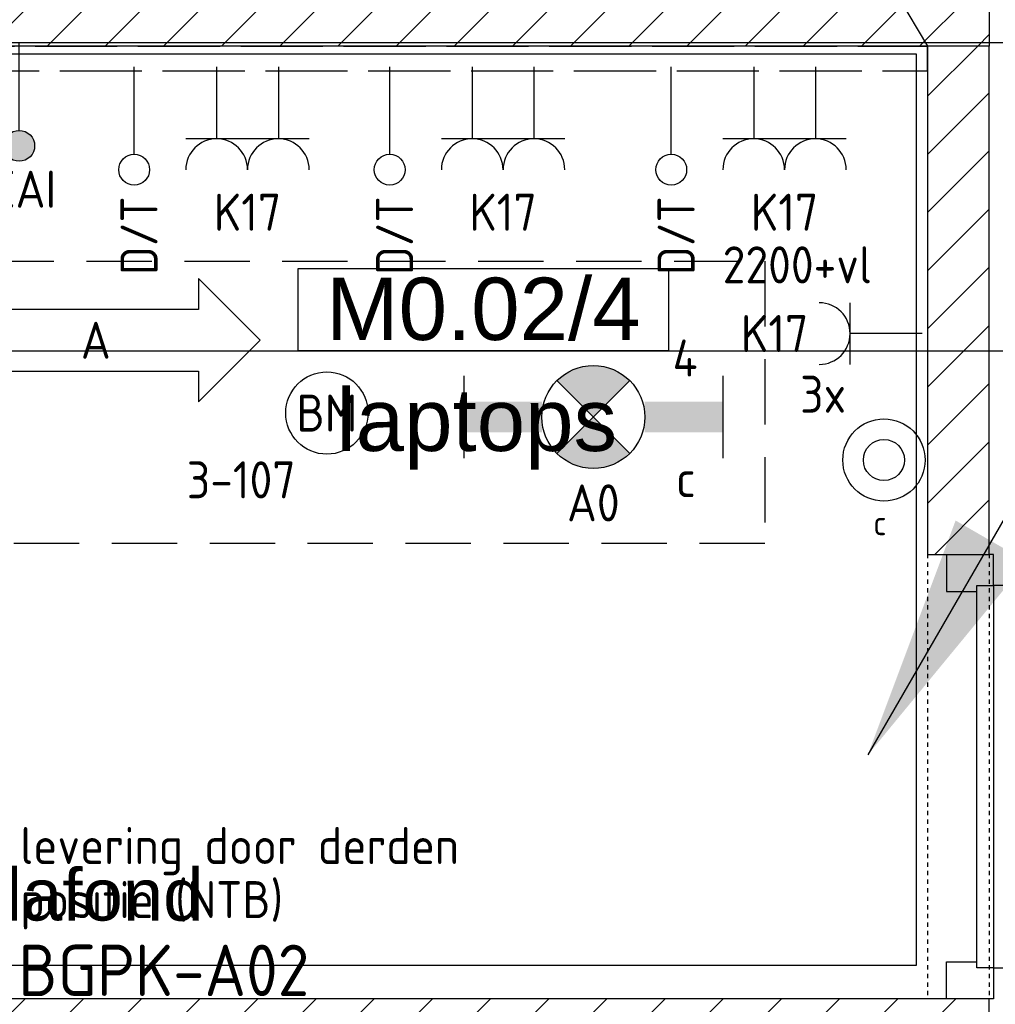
# Model space of a CAD drawing. Header units: millimetres. Extents: x -38031 to 110605, y -22066 to 88711.
# Tile 40 of 150: x 28798 to 31170, y 20737 to 23130. Entities that reach past the tile are written whole.
import ezdxf
from ezdxf.enums import TextEntityAlignment as Align

# ---------------------------------------------------------------- set-up
doc = ezdxf.new("R2010")
doc.units = ezdxf.units.MM
doc.header["$LTSCALE"] = 50
doc.set_wipeout_variables(frame=1)
for name, pattern in [('E_GOOT3', [5, 4, -1]), ('HIDDEN2', [4.7625, 3.175, -1.5875]), ('STYLE_01', [0.41664, 0.20828, -0.20836]), ('STYLE_02', [0.694425, 0.48607, -0.208355]), ('STYLE_06', [1.04164, 0.625, -0.20828, 0.06943, -0.13893])]:
    doc.linetypes.add(name, pattern=pattern)
for name, color, linetype in [('AB$1A---_ATTRIB035', 8, 'Continuous'), ('AB$1A---_ATTRIB100', 8, 'Continuous'), ('AL$1A---_ALGEMEEN', 8, 'Continuous'), ('AM$1A---_ARCERING', 8, 'Continuous'), ('AT$1A---_TEKST100', 8, 'Continuous'), ('Bouwkundig', 8, 'Continuous'), ('Data', 4, 'Continuous'), ('EB6511--_ATTRIB', 2, 'Continuous'), ('EL6121--', 3, 'Continuous'), ('EL6131--_WG', 3, 'Continuous'), ('EL6222--', 3, 'Continuous'), ('EL6311--', 3, 'Continuous'), ('EL6311--nv', 3, 'Continuous'), ('EL6431--', 3, 'Continuous'), ('EL6441--', 3, 'Continuous'), ('EL6511--', 3, 'Continuous'), ('EM6131--', 1, 'Continuous'), ('kabelgoot', 5, 'Continuous'), ('LICHT_TEXT018', 1, 'Continuous'), ('NTB', 7, 'Continuous'), ('stramien', 1, 'Continuous'), ('versterkte strook', 7, 'Continuous')]:
    doc.layers.add(name, color=color, linetype=linetype)
doc.styles.add('Arial', font='ARIAL.TTF')
doc.styles.add('BURO-018', font='iso.shx', dxfattribs={"height": 90})
doc.styles.add('BURO-025', font='ISO.shx', dxfattribs={"height": 125})
doc.styles.add('NORATT', font='isocp.shx')
doc.styles.get("Standard").update_dxf_attribs({"font": 'iso.shx'})
pattern_1 = [(45, (0, 0), (70.7107, -70.7107), [])]

# ---------------------------------------------------------------- blocks, each defined once
blk = doc.blocks.new('111410')
at = {"color": 0, "linetype": 'Continuous'}
for radius in [2, 1]:
    blk.add_circle((0, 3), radius, dxfattribs=at)
at = {"color": 0, "linetype": 'Continuous', "style": 'BURO-018'}
for tag, p in [('E_SLET1', (0, 7)), ('E_GROEP', (0, 0)), ('E_GKAST', (0, 0))]:
    blk.add_attdef(tag, text='', height=1.8, dxfattribs=at).set_placement(p, align=Align.MIDDLE)
at = {"color": 0, "linetype": 'Continuous', "style": 'BURO-018', "flags": 1}
for tag in ['E_MATCODE', 'E_SGROEP']:
    blk.add_attdef(tag, text='', height=1.8, dxfattribs=at).set_placement((0, 0), align=Align.MIDDLE)
blk = doc.blocks.new('111304')
at = {"color": 0, "linetype": 'Continuous'}
for p, q in [((-1.5, 4.5), (1.5, 4.5)), ((0, 1), (0, 4.5))]:
    blk.add_line(p, q, dxfattribs=at)
blk.add_arc((0, 6), 1.5, 180, 0, dxfattribs=at)
at = {"color": 0, "linetype": 'Continuous', "style": 'BURO-018'}
for tag, p in [('E_GKAST', (0, 11.5)), ('E_GROEP', (0, 8.5)), ('E_SGROEP', (4.5, 8.5))]:
    blk.add_attdef(tag, text='', height=1.8, dxfattribs=at).set_placement(p, align=Align.MIDDLE)
at = {"color": 0, "linetype": 'Continuous', "style": 'BURO-018', "flags": 1}
for tag, p in [('E_VERMCODE', (13, 8.5)), ('E_MATCODE', (0, 0))]:
    blk.add_attdef(tag, text='', height=1.8, dxfattribs=at).set_placement(p, align=Align.MIDDLE)
blk = doc.blocks.new('E00126')
at = {"color": 0, "linetype": 'Continuous'}
for p, q in [((-3, 4.5), (3, 4.5)), ((-1.5, 1), (-1.5, 4.5)), ((1.5, 1), (1.5, 4.5))]:
    blk.add_line(p, q, dxfattribs=at)
for centre in [(-1.5, 6), (1.5, 6)]:
    blk.add_arc(centre, 1.5, 180, 0, dxfattribs=at)
at = {"color": 0, "linetype": 'Continuous', "style": 'BURO-018'}
for tag, p in [('E_GKAST', (0, 11.5)), ('E_GROEP', (0, 8.5)), ('E_SGROEP', (4.5, 8.5))]:
    blk.add_attdef(tag, text='', height=1.8, dxfattribs=at).set_placement(p, align=Align.MIDDLE)
at = {"color": 0, "linetype": 'Continuous', "style": 'BURO-018', "flags": 1}
for tag, p in [('E_VERMCODE', (13, 8.5)), ('E_MATCODE', (0, 0))]:
    blk.add_attdef(tag, text='', height=1.8, dxfattribs=at).set_placement(p, align=Align.MIDDLE)
blk = doc.blocks.new('E00018')
at = {"color": 0, "linetype": 'Continuous'}
for p, q in [((-1.768, -1.768), (1.768, 1.768)), ((1.768, -1.768), (-1.768, 1.768))]:
    blk.add_line(p, q, dxfattribs=at)
at = {"color": 0, "linetype": 'Continuous', "const_width": 2.5}
for points in [[(-0.884, 0.884, -0.198912), (0, 1.25, -0.198912), (0.884, 0.884, -1)], [(-0.884, -0.884, 0.198912), (0, -1.25, 0.198912), (0.884, -0.884, 1)]]:
    blk.add_lwpolyline(points, format="xyb", dxfattribs=at)
blk = doc.blocks.new('1115B6630-NO1')
at = {"color": 0}
for p, q in [((-6.3, 2), (-6.3, -2)), ((6.3, 2), (6.3, -2))]:
    blk.add_line(p, q, dxfattribs=at)
at = {"color": 0, "linetype": 'Continuous'}
blk.add_circle((0, 0), 2.5, dxfattribs=at)
at = {"color": 0}
for points in [[(-2.5, 0.75), (-6.3, 0.75), (-2.5, -0.75), (-6.3, -0.75)], [(2.5, 0.75), (6.3, 0.75), (2.5, -0.75), (6.3, -0.75)]]:
    blk.add_solid(points, dxfattribs=at)
at = {"color": 0, "zscale": 50}
blk.add_blockref('E00018', (0, 0), dxfattribs=at)
at = {"color": 0, "linetype": 'Continuous', "style": 'BURO-018'}
for tag, p in [('E_GKAST', (0, 8)), ('E_GROEP', (0, 5)), ('E_SGROEP', (4.5, 5)), ('E_ARMCODE', (0, 0)), ('E_SLET', (4.5, -3))]:
    blk.add_attdef(tag, text='', height=1.8, dxfattribs=at).set_placement(p, align=Align.MIDDLE)
blk = doc.blocks.new('E00139')
at = {"color": 0, "linetype": 'Continuous'}
blk.add_line((0, 5.25), (0, 1), dxfattribs=at)
blk.add_circle((0, 6), 0.75, dxfattribs=at)
at = {"color": 7, "style": 'BURO-018'}
for tag, p in [('E_COMMENT1', (0, 12)), ('E_DCOM1', (0, 9))]:
    blk.add_attdef(tag, text='', height=1.8, dxfattribs=at).set_placement(p, align=Align.MIDDLE)
at = {"color": 0, "style": 'BURO-018'}
blk.add_attdef('E_TEXT1', text='', height=1.8, dxfattribs=at).set_placement((2.5, 6), align=Align.MIDDLE)
at = {"color": 0, "linetype": 'Continuous', "style": 'BURO-018', "flags": 1}
blk.add_attdef('E_MATCODE', text='', height=1.8, dxfattribs=at).set_placement((0, 0), align=Align.MIDDLE)
blk = doc.blocks.new('110802A')
at = {"color": 0, "linetype": 'Continuous'}
blk.add_line((0, 5.25), (0, 1), dxfattribs=at)
at = {"color": 0, "linetype": 'Continuous', "const_width": 0.75}
blk.add_lwpolyline([(-0.375, 6, 1), (0.375, 6, 1)], format="xyb", close=True, dxfattribs=at)
at = {"color": 0, "linetype": 'Continuous'}
blk.add_circle((0, 6), 0.75, dxfattribs=at)
at = {"color": 0, "linetype": 'Continuous', "style": 'BURO-018'}
for tag, p in [('E_TEXT2', (0, 9)), ('E_TEXT1', (3.5, 6))]:
    blk.add_attdef(tag, text='', height=1.8, dxfattribs=at).set_placement(p, align=Align.MIDDLE)
at = {"color": 0, "linetype": 'Continuous', "style": 'BURO-018', "flags": 1}
blk.add_attdef('E_MATCODE', text='', height=1.8, dxfattribs=at).set_placement((0, 0), align=Align.MIDDLE)
blk = doc.blocks.new('E00123')
at = {"color": 0, "linetype": 'Continuous'}
blk.add_circle((0, 0), 2, dxfattribs=at)
at = {"color": 0, "linetype": 'Continuous', "style": 'BURO-018'}
for tag, p in [('E_TEXT1', (0, 4.5)), ('E_TEXT2', (0, 0))]:
    blk.add_attdef(tag, text='', height=1.8, dxfattribs=at).set_placement(p, align=Align.MIDDLE)
at = {"color": 0, "linetype": 'Continuous', "style": 'BURO-018', "flags": 1}
blk.add_attdef('E_MATCODE', (0, 0), '', height=1.8, dxfattribs=at)
blk = doc.blocks.new('E00170')
at = {"color": 0, "linetype": 'Continuous'}
blk.add_line((0, 0), (-5, -8.66), dxfattribs=at)
blk.add_lwpolyline([(-5, -8.66, 0, 1, 0), (-3.5, -6.062, 1, 1, 0)], format="xyseb", dxfattribs=at)
blk = doc.blocks.new('32x_hout-mk 874-p')
at = {"color": 0}
for points in [[(0, -90), (0, 0), (-114, 0), (-114, -90)], [(-114, -990), (0, -990), (0, -1080), (-114, -1080)]]:
    blk.add_wipeout(points, dxfattribs=at).dxf.layer = 'AL$1A---_ALGEMEEN'
at = {"layer": 'AL$1A---_ALGEMEEN', "color": 0}
for points in [[(0, -90), (0, 0), (-114, 0), (-114, -90)], [(-114, -990), (0, -990), (0, -1080), (-114, -1080)]]:
    blk.add_lwpolyline(points, close=True, dxfattribs=at)
at = {"color": 0}
blk.add_wipeout([(-40, -75), (0, -75), (0, -1005), (-40, -1005)], dxfattribs=at).dxf.layer = 'AL$1A---_ALGEMEEN'
at = {"layer": 'AL$1A---_ALGEMEEN', "color": 0}
blk.add_line((0, -1005), (930, -1005), dxfattribs=at)
blk.add_lwpolyline([(-40, -75), (0, -75), (0, -1005), (-40, -1005)], close=True, dxfattribs=at)
blk.add_arc((0, -1005), 930, 359.2007, 90, dxfattribs=at)
blk = doc.blocks.new('tekst 12 pts')
at = {"layer": 'AL$1A---_ALGEMEEN', "color": 0, "style": 'Arial'}
blk.add_attdef('naam_ruimte', text='', height=151.5, dxfattribs=at).set_placement((0, -41.1), align=Align.TOP_CENTER)
at = {"layer": 'AL$1A---_ALGEMEEN', "color": 0, "flags": 1}
for tag, p in [('oppervlakte', (-264.6, -1003)), ('stramiennummer', (-264.6, -1275.7))]:
    blk.add_attdef(tag, p, '', height=151.5, dxfattribs=at)
blk = doc.blocks.new('serviceblok model B')
at = {"layer": 'AL$1A---_ALGEMEEN', "color": 0}
ref = blk.add_blockref('tekst 12 pts', (2473.9, 7749.3), dxfattribs=dict(at, xscale=-1))
ref.add_attrib('naam_ruimte', 'laptops', dxfattribs={"layer": 'AB$1A---_ATTRIB100', "height": 151.52, "style": 'Arial'}).set_placement((2473.9, 7708.2), align=Align.TOP_CENTER)
blk.add_blockref('32x_hout-mk 874-p', (3730, 7305), dxfattribs=at)
at = {"color": 0}
for points in [[(3720, 7305), (3720, 8541), (3570, 8541), (3570, 7305)], [(3720, 6225), (3720, 6075), (1500, 6075), (1500, 3400), (1500, 3250), (751.2, 3250), (751.2, 3400), (1350, 3400), (1350, 6075), (751.2, 6075), (751.2, 6225)]]:
    blk.add_wipeout(points, dxfattribs=at).dxf.layer = 'AL$1A---_ALGEMEEN'
at = {"layer": 'AM$1A---_ARCERING', "linetype": 'Continuous', "lineweight": 5}
h = blk.add_hatch(dxfattribs=at)
h.set_pattern_fill('KALKZANDSTEEN', color=256, style=0, pattern_type=2)
h.set_pattern_definition(pattern_1)
h.paths.add_polyline_path([(3720, 6075), (3720, 6225), (150, 6225), (150, 8541), (0, 8541), (0, 6225), (0, 6075), (0, 3400), (0, 3250), (1500, 3250), (1500, 3400), (1500, 6075)])
h.paths.add_polyline_path([(150, 3400), (150, 6075), (1350, 6075), (1350, 3400)], flags=16)
h = blk.add_hatch(dxfattribs=at)
h.set_pattern_fill('KALKZANDSTEEN', color=256, style=0, pattern_type=2)
h.set_pattern_definition(pattern_1)
h.paths.add_polyline_path([(3720, 7305), (3720, 8541), (3570, 8541), (3570, 7305)])
at = {"layer": 'AL$1A---_ALGEMEEN', "color": 0, "linetype": 'STYLE_01'}
for p, q in [((3570, 7306.5), (3570, 6225)), ((3720, 7306.5), (3720, 6225))]:
    blk.add_line(p, q, dxfattribs=at)
at = {"layer": 'AL$1A---_ALGEMEEN', "color": 0, "flags": 128}
blk.add_lwpolyline([(3720, 6075), (3720, 6225), (150, 6225), (150, 8541), (0, 8541), (0, 6225), (0, 6075), (0, 3400), (0, 3250), (1500, 3250), (1500, 3400), (1500, 6075)], close=True, dxfattribs=at)
at = {"layer": 'AL$1A---_ALGEMEEN', "color": 0}
blk.add_lwpolyline([(3720, 7305), (3720, 8541), (3570, 8541), (3570, 7305)], close=True, dxfattribs=at)
blk = doc.blocks.new('ruimtenummer')
at = {"layer": 'AL$1A---_ALGEMEEN', "color": 0, "flags": 1}
for tag, p in [('peil', (-450, -397.1)), ('onderdeel', (-450, -669.8))]:
    blk.add_attdef(tag, p, '', height=151.5, dxfattribs=at)
at = {"color": 0}
blk.add_wipeout([(-450, 100), (450, 100), (450, -100), (-450, -100)], dxfattribs=at).dxf.layer = 'AL$1A---_ALGEMEEN'
at = {"layer": 'AL$1A---_ALGEMEEN', "color": 0}
blk.add_lwpolyline([(-450, 100), (450, 100), (450, -100), (-450, -100)], close=True, dxfattribs=at)
at = {"layer": 'AL$1A---_ALGEMEEN', "color": 0, "style": 'Arial'}
blk.add_attdef('ruimtenummer', text='', height=151.5, dxfattribs=at).set_placement((0, 78), align=Align.TOP_CENTER)
blk = doc.blocks.new('txt 1_100 verlaagd plafond')
at = {"layer": 'AL$1A---_ALGEMEEN', "color": 0}
for p, q in [((-1830, 0), (-1830, 182.6)), ((-1830, 182.6), (-1680, 182.6))]:
    blk.add_line(p, q, dxfattribs=at)
blk.add_solid([(-1830, 0), (-1836.7, 25), (-1823.3, 25)], dxfattribs=at)
at = {"layer": 'AT$1A---_TEKST100', "insert": (-983.5, 235.8), "char_height": 126.27, "attachment_point": 2, "line_spacing_factor": 0.967741, "style": 'Arial'}
blk.add_mtext('{\\C256;\\lverlaagd plafond}', dxfattribs=at)
blk = doc.blocks.new('200254 W 210e 19-03-2008')
at = {"layer": 'AL$1A---_ALGEMEEN', "xscale": 0.02, "yscale": 0.02, "zscale": 0.02}
blk.add_blockref('serviceblok model B', (19583.449, 3306.445), dxfattribs=at)
at = {"layer": 'AL$1A---_ALGEMEEN'}
ref = blk.add_blockref('ruimtenummer', (19633.249, 3464.445), dxfattribs=dict(at, xscale=0.02, yscale=0.02, zscale=0.02))
ref.add_attrib('ruimtenummer', 'M0.02/4', dxfattribs={"layer": 'AB$1A---_ATTRIB035', "height": 3.0305, "style": 'Arial'}).set_placement((19633.249, 3466.005), align=Align.TOP_CENTER)
at = {"layer": 'AL$1A---_ALGEMEEN', "xscale": 0.02, "yscale": 0.02, "zscale": 0.02}
blk.add_blockref('txt 1_100 verlaagd plafond', (19626.269, 3432.56), dxfattribs=at)
blk.add_wipeout([(19584.349, 3480.265), (19657.849, 3480.265), (19657.849, 3477.265), (19584.349, 3477.265)]).dxf.layer = 'AL$1A---_ALGEMEEN'
at = {"layer": 'AM$1A---_ARCERING', "linetype": 'Continuous', "lineweight": 5}
h = blk.add_hatch(dxfattribs=at)
h.set_pattern_fill('KALKZANDSTEEN', color=256, style=0, pattern_type=2)
h.set_pattern_definition([(45, (0, 0), (1.41421356, -1.41421356), [])])
h.paths.add_polyline_path([(19584.349, 3480.265), (19657.849, 3480.265), (19657.849, 3477.265), (19584.349, 3477.265)])
at = {"layer": 'AL$1A---_ALGEMEEN'}
for points in [[(19584.349, 3480.265), (19657.849, 3480.265), (19657.849, 3477.265), (19584.349, 3477.265)], [(19587.889, 3476.88), (19654.289, 3476.88), (19654.289, 3432.56), (19587.889, 3432.56)]]:
    blk.add_lwpolyline(points, close=True, dxfattribs=at)
at = {"layer": 'stramien', "linetype": 'STYLE_06', "ltscale": 50}
blk.add_line((19004.749, 3477.445), (21069.141, 3477.445), dxfattribs=at)
blk = doc.blocks.new('WZMARK')
at = {"color": 0, "linetype": 'Continuous'}
for p, q in [((0, 0), (3, 3)), ((3, 1.5), (3, 3)), ((13, 1.5), (3, 1.5)), ((13, -1.5), (13, 1.5)), ((0, 0), (3, -3)), ((3, -1.5), (13, -1.5)), ((3, -3), (3, -1.5))]:
    blk.add_line(p, q, dxfattribs=at)
at = {"color": 0, "linetype": 'Continuous', "style": 'BURO-018'}
blk.add_attdef('WZCODE', text='', height=1.8, dxfattribs=at).set_placement((8, 0), align=Align.MIDDLE)

msp = doc.modelspace()

# ---------------------------------------------------------------- block references
at = {"layer": 'Bouwkundig', "xscale": 50, "yscale": 50, "zscale": 50}
msp.add_blockref('200254 W 210e 19-03-2008', (-951737.5, -150797.3), dxfattribs=at)

# ---------------------------------------------------------------- next in the draw order: linework, layer by layer
at = {"layer": 'EL6131--_WG', "linetype": 'E_GOOT3'}
for p, q in [((27585, 23066), (31005, 23066)), ((31005, 23006), (31005, 23066)), ((27645, 23006), (31005, 23006))]:
    msp.add_line(p, q, dxfattribs=at)
at = {"layer": 'EM6131--'}
msp.add_line((30759.2, 23476.5), (31005, 23066), dxfattribs=at)
at = {"layer": 'LICHT_TEXT018', "linetype": 'HIDDEN2'}
msp.add_lwpolyline([(30609, 22543), (30609, 21857.1), (28007.4, 21857.1), (28007.4, 22543), (30609, 22543)], dxfattribs=at)
at = {"layer": 'versterkte strook'}
msp.add_line((8368.1, 22325), (81845.1, 22325), dxfattribs=at)

# ---------------------------------------------------------------- next in the draw order: block references
at = {"layer": 'EL6121--', "xscale": 200, "yscale": 200, "zscale": 200}
msp.add_blockref('E00170', (31859.7, 23075), dxfattribs=at)
at = {"layer": 'EL6222--'}
ref = msp.add_blockref('E00126', (29351.5, 23065.5), dxfattribs=dict(at, xscale=50, yscale=50, zscale=50, rotation=180))
ref.add_attrib('E_GROEP', 'K17', dxfattribs={"layer": '0', "color": 1, "linetype": 'Continuous', "height": 90, "style": 'BURO-018'}).set_placement((29351.5, 22662.2), align=Align.MIDDLE)
ref = msp.add_blockref('E00126', (29972.8, 23065.5), dxfattribs=dict(at, xscale=50, yscale=50, zscale=50, rotation=180))
ref.add_attrib('E_GROEP', 'K17', dxfattribs={"layer": '0', "color": 1, "linetype": 'Continuous', "height": 90, "style": 'BURO-018'}).set_placement((29972.8, 22662.2), align=Align.MIDDLE)
ref = msp.add_blockref('E00126', (30657.2, 23065.5), dxfattribs=dict(at, xscale=50, yscale=50, zscale=50, rotation=180))
ref.add_attrib('E_GROEP', 'K17', dxfattribs={"layer": '0', "color": 1, "linetype": 'Continuous', "height": 90, "style": 'BURO-018'}).set_placement((30657.2, 22662.2), align=Align.MIDDLE)
ref = msp.add_blockref('111304', (31041.5, 22367.1), dxfattribs=dict(at, xscale=50, yscale=50, zscale=50, rotation=90))
ref.add_attrib('E_GROEP', 'K17', dxfattribs={"layer": '0', "color": 1, "linetype": 'Continuous', "height": 90, "style": 'BURO-018'}).set_placement((30715, 22367.1), align=Align.MIDDLE_RIGHT)
at = {"layer": 'EL6311--'}
ref = msp.add_blockref('111410', (30898.8, 21909.7), dxfattribs=dict(at, xscale=50, yscale=50, zscale=50))
ref.add_attrib('E_SLET1', 'c', dxfattribs={"layer": '0', "color": 1, "linetype": 'Continuous', "height": 60, "style": 'BURO-018'}).set_placement((30889.2, 21906.8), align=Align.MIDDLE)
at = {"layer": 'EL6311--nv', "color": 0}
ref = msp.add_blockref('1115B6630-NO1', (30192.3, 22164.2), dxfattribs=dict(at, xscale=50, yscale=50, zscale=50))
ref.add_attrib('E_ARMCODE', 'A0', dxfattribs={"layer": '0', "color": 1, "linetype": 'Continuous', "height": 90, "style": 'BURO-018'}).set_placement((30192.3, 21955.4), align=Align.MIDDLE)
ref.add_attrib('E_SLET', 'c', dxfattribs={"layer": '0', "color": 1, "linetype": 'Continuous', "height": 90, "style": 'BURO-018'}).set_placement((30417.3, 22014.2), align=Align.MIDDLE)
ref.add_attrib('E_GROEP', '4', dxfattribs={"layer": '0', "color": 1, "linetype": 'Continuous', "height": 90, "style": 'BURO-018'}).set_placement((30415.5, 22307.7), align=Align.MIDDLE)
at = {"layer": 'EL6431--'}
ref = msp.add_blockref('110802A', (28796.5, 23123.4), dxfattribs=dict(at, xscale=50, yscale=50, zscale=50, rotation=180))
ref.add_attrib('E_TEXT1', 'CAI', dxfattribs={"layer": '0', "color": 1, "linetype": 'Continuous', "height": 90, "style": 'BURO-018'}).set_placement((28808.1, 22718.1), align=Align.MIDDLE)
at = {"layer": 'EL6441--'}
ref = msp.add_blockref('E00139', (29076, 23065.5), dxfattribs=dict(at, xscale=50, yscale=50, zscale=50, rotation=180))
ref.add_attrib('E_TEXT1', 'D/T', dxfattribs={"layer": '0', "color": 1, "height": 90, "rotation": 90, "style": 'BURO-018'}).set_placement((29087.6, 22605.1), align=Align.MIDDLE)
ref = msp.add_blockref('E00139', (29697.3, 23065.5), dxfattribs=dict(at, xscale=50, yscale=50, zscale=50, rotation=180))
ref.add_attrib('E_TEXT1', 'D/T', dxfattribs={"layer": '0', "color": 1, "height": 90, "rotation": 90, "style": 'BURO-018'}).set_placement((29708.9, 22605.1), align=Align.MIDDLE)
ref = msp.add_blockref('E00139', (30381.7, 23065.5), dxfattribs=dict(at, xscale=50, yscale=50, zscale=50, rotation=180))
ref.add_attrib('E_TEXT1', 'D/T', dxfattribs={"layer": '0', "color": 1, "height": 90, "rotation": 90, "style": 'BURO-018'}).set_placement((30393.4, 22605.1), align=Align.MIDDLE)
at = {"layer": 'EL6511--'}
ref = msp.add_blockref('E00123', (29544.5, 22173.9), dxfattribs=dict(at, xscale=50, yscale=50, zscale=50))
ref.add_attrib('E_TEXT2', 'BM', dxfattribs={"layer": 'EB6511--_ATTRIB', "color": 1, "linetype": 'Continuous', "height": 90, "style": 'NORATT'}).set_placement((29544.5, 22173.9), align=Align.MIDDLE)
ref.add_attrib('E_TEXT1', '3-107', dxfattribs={"layer": 'EB6511--_ATTRIB', "color": 1, "linetype": 'Continuous', "height": 90, "style": 'NORATT'}).set_placement((29336.2, 22011.6), align=Align.MIDDLE)
at = {"layer": 'NTB'}
ref = msp.add_blockref('WZMARK', (29382.6, 22350.8), dxfattribs=dict(at, xscale=50, yscale=50, zscale=50, rotation=180))
ref.add_attrib('WZCODE', 'A', dxfattribs={"layer": '0', "color": 0, "linetype": 'Continuous', "height": 90, "style": 'BURO-018'}).set_placement((28982.6, 22350.8), align=Align.MIDDLE)

# ---------------------------------------------------------------- next in the draw order: texts
at = {"layer": 'Data', "color": 2, "linetype": 'STYLE_02', "style": 'BURO-018'}
for s, p in [('levering door derden', (28799, 21077.4)), ('positie (NTB)', (28799, 20946))]:
    msp.add_text(s, height=90, dxfattribs=at).set_placement(p)
at = {"layer": 'Data', "color": 2, "style": 'BURO-025'}
msp.add_text('BGPK-A02', height=125, dxfattribs=at).set_placement((28794.3, 20756.6))
at = {"layer": 'EL6222--', "color": 1, "style": 'BURO-018'}
msp.add_text('3x', height=90, dxfattribs=at).set_placement((30695.1, 22174.6))
at = {"layer": 'kabelgoot', "color": 1}
msp.add_text('2200+vl', height=90, dxfattribs=at).set_placement((30506.8, 22489.1))

doc.saveas('drawing.dxf')
